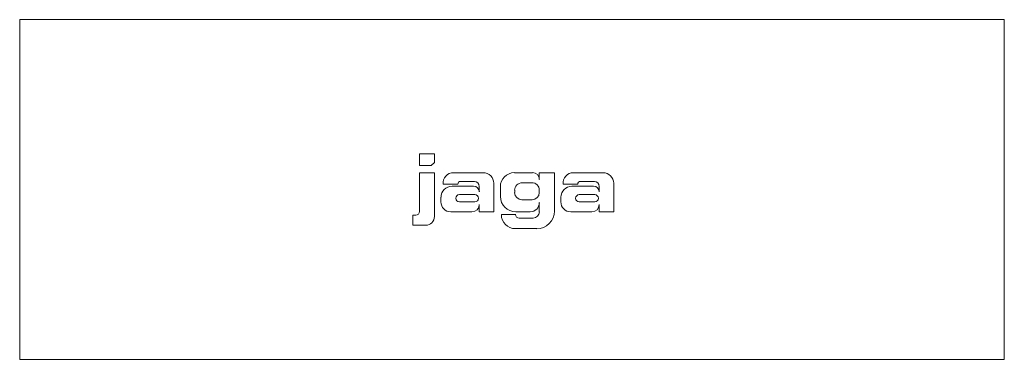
# Model space of a CAD drawing. Header units: millimetres. Extents: x -550 to 550, y -190 to 190.
import ezdxf

# ---------------------------------------------------------------- set-up
doc = ezdxf.new("R2010")
doc.units = ezdxf.units.MM

# ---------------------------------------------------------------- blocks, each defined once
blk = doc.blocks.new('RSen_56_ME_FB_LOD200 - convector_jaga - mipr0_00911038 - trench radiator - 2 pipe_jaga_mini canal pro_lxhxd 1100x90x380 mm-335911-top')
at = {"lineweight": 18}
for p, q in [((550, 190), (-550, 190)), ((-550, 190), (-550, -190)), ((550, -190), (550, 190)), ((-550, -190), (550, -190))]:
    blk.add_line(p, q, dxfattribs=at)
blk = doc.blocks.new('RSen_55_GM_FB_logo - SH_jaga - standard-260147-top')
at = {"lineweight": 18}
for p, q in [((-103.4, 40), (-103.4, 26.7)), ((-86.7, 40), (-103.4, 40)), ((-86.7, 30.3), (-86.7, 40)), ((-103.4, 26.7), (-90.2, 26.7)), ((-90.2, 26.7), (-86.7, 30.3)), ((-86.7, 18.8), (-103.4, 18.8)), ((-103.4, 18.8), (-103.4, -24.7)), ((-86.7, -30.2), (-86.7, 18.8)), ((-32.2, 18.8), (-65.3, 18.8)), ((23, 18.8), (2.8, 18.8)), ((47.4, 18.8), (30.5, 18.8)), ((30.5, 18.8), (30.5, 11.3)), ((47.4, -24.1), (47.4, 18.8)), ((101.7, 18.8), (68.7, 18.8)), ((-77, 6.1), (-60.5, 6.1)), ((-42.9, 3.7), (-66.9, 3.7)), ((-57.6, 9), (-42, 9)), ((-36.5, 3.5), (-36.5, -2.7)), ((-20.3, -25), (-20.3, 6.9)), ((-13, 3.1), (-13, -7.7)), ((11.4, 7.6), (22.1, 7.6)), ((57, 6.1), (73.4, 6.1)), ((91, 3.7), (67, 3.7)), ((76.4, 9), (92, 9)), ((97.5, 3.5), (97.5, -2.7)), ((113.6, -25), (113.6, 6.9)), ((-79.4, -8.7), (-79.4, -13.9)), ((-58.8, -5.7), (-41.6, -5.7)), ((3, -3.4), (3, -0.9)), ((30.5, -0.8), (30.5, -3.4)), ((54.6, -8.7), (54.6, -13.9)), ((75.2, -5.7), (92.4, -5.7)), ((-41.6, -13.9), (-58.8, -13.9)), ((-36.5, -16.8), (-36.5, -25)), ((22.4, -11.5), (11, -11.5)), ((30.5, -14.7), (30.5, -25)), ((92.4, -13.9), (75.2, -13.9)), ((97.5, -16.8), (97.5, -25)), ((-107.3, -28.6), (-110.7, -28.6)), ((-110.7, -28.6), (-110.7, -40)), ((-68.3, -25), (-44.8, -25)), ((-36.5, -25), (-20.3, -25)), ((4.1, -28.1), (-11.9, -28.1)), ((4.3, -25), (20.3, -25)), ((23.5, -32.1), (8, -32.1)), ((65.7, -25), (89.2, -25)), ((97.5, -25), (113.6, -25)), ((-110.7, -40), (-96.4, -40)), ((3.8, -43.8), (27.6, -43.8))]:
    blk.add_line(p, q, dxfattribs=at)
for centre, radius, start, end in [((-65.3, 7.1), 11.7, 90, 185.0613), ((-32.2, 6.9), 11.9, 360, 90), ((2.8, 3.1), 15.8, 90, 180), ((23, 11.3), 7.55, 360, 90), ((68.7, 7.1), 11.7, 90, 185.0613), ((101.7, 6.9), 11.9, 360, 90), ((-66.9, -8.7), 12.4, 90, 180), ((-57.6, 6.1), 2.94, 90, 180), ((-42.9, -2.7), 6.42, 360, 90), ((-42, 3.5), 5.48, 0, 90), ((11.4, -0.9), 8.44, 90, 180), ((22.1, -0.8), 8.39, 0, 90), ((67, -8.7), 12.4, 90, 180), ((76.4, 6.1), 2.94, 90, 180), ((91, -2.7), 6.42, 360, 90), ((92, 3.5), 5.48, 0, 90), ((-58.8, -9.8), 4.08, 90, 270), ((-41.6, -9.8), 4.08, 270, 90), ((4.3, -7.7), 17.3, 180, 270), ((11, -3.4), 8.07, 180, 270), ((22.4, -3.4), 8.09, 270, 0), ((75.2, -9.8), 4.08, 90, 270), ((92.4, -9.8), 4.08, 270, 90), ((-68.3, -13.9), 11.1, 180, 270), ((-44.8, -16.8), 8.25, 270, 360), ((20.3, -14.7), 10.3, 270, 360), ((65.7, -13.9), 11.1, 180, 270), ((89.2, -16.8), 8.25, 270, 360), ((-107.3, -24.7), 3.93, 270, 360), ((-96.4, -30.2), 9.78, 270, 360), ((3.8, -28.1), 15.7, 180, 270), ((8, -28.1), 3.95, 180, 270), ((23.5, -25), 7.06, 270, 0), ((27.6, -24.1), 19.8, 270, 360)]:
    blk.add_arc(centre, radius, start, end, dxfattribs=at)

msp = doc.modelspace()

# ---------------------------------------------------------------- block references
at = {"lineweight": 18}
for name in ['RSen_56_ME_FB_LOD200 - convector_jaga - mipr0_00911038 - trench radiator - 2 pipe_jaga_mini canal pro_lxhxd 1100x90x380 mm-335911-top', 'RSen_55_GM_FB_logo - SH_jaga - standard-260147-top']:
    msp.add_blockref(name, (0, 0), dxfattribs=at)

doc.saveas('drawing.dxf')
